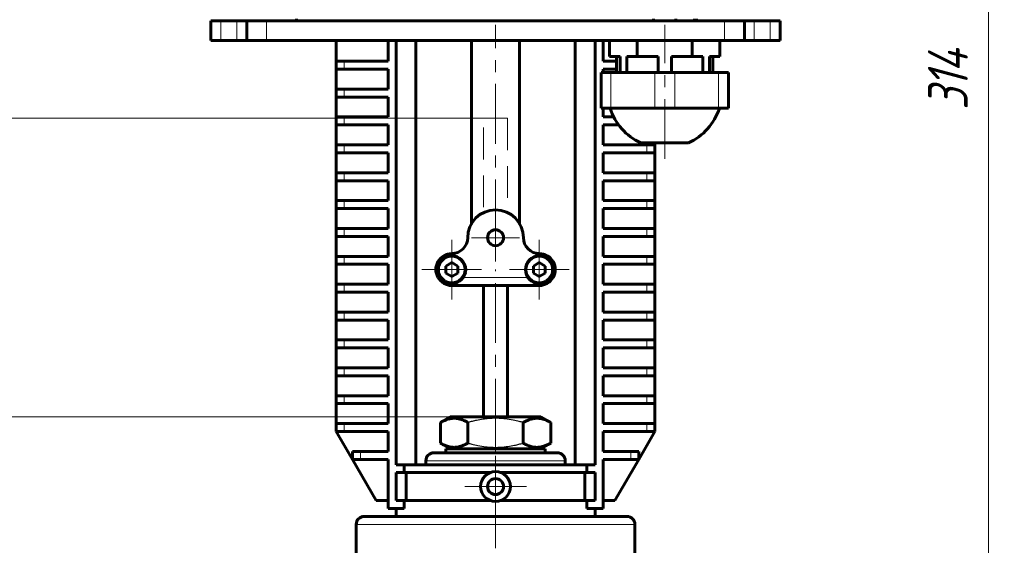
# Model space of a CAD drawing. Header units: millimetres. Extents: x 0 to 594, y 0 to 420.
# Tile 5 of 21: x 90 to 214, y 227 to 293. Entities that reach past the tile are written whole.
import ezdxf

# ---------------------------------------------------------------- set-up
doc = ezdxf.new("R2010")
doc.units = ezdxf.units.MM
for name, pattern in [('K5LT-1', [0]), ('K5LT_AXLED', [12, 7.5, -1.5, 1.5, -1.5]), ('K5LT_BASIC', [0]), ('K5LT_DASHED', [6, 4, -2]), ('K5LT_THIN', [0])]:
    doc.linetypes.add(name, pattern=pattern)
doc.layers.add('Системный слой', color=7, linetype='Continuous')
doc.layers.add('Системный слой (1)', color=251, linetype='Continuous', true_color=0x6c6c6c)
doc.styles.add('KDIMTEXTSTYLE', font='txt', dxfattribs={"width": 0.96, "oblique": 15, "height": 5})
doc.styles.add('KTEXTSTYLE', font='txt', dxfattribs={"width": 0.96, "height": 5})
doc.dimstyles.new('KDIMSTYLE (0.50)', dxfattribs={"dimtxt": 5, "dimasz": 1, "dimexe": 2, "dimexo": 0, "dimgap": 1, "dimtad": 1, "dimlfac": 2, "dimtxsty": 'KDIMTEXTSTYLE', "dimsah": 1, "dimcen": 0, "dimdle": 1, "dimadec": 0, "dimazin": 0, "dimtfac": 0.667, "dimtmove": 0, "dimatfit": 3, "dimfxl": 1, "dimtvp": 1, "dimtolj": 1, "dimtzin": 0, "dimarcsym": 0})

# ---------------------------------------------------------------- blocks, each defined once
blk = doc.blocks.new('U3')
at = {"layer": 'Системный слой (1)', "color": 143, "linetype": 'K5LT_BASIC', "lineweight": 60, "true_color": 0x33acca}
for p, q in [((132.53, 215.47), (132.53, 229.64)), ((132.53, 152.04), (132.53, 170.55))]:
    blk.add_line(p, q, dxfattribs=at)
blk = doc.blocks.new('U4')
at = {"layer": 'Системный слой (1)', "color": 143, "linetype": 'K5LT_BASIC', "lineweight": 60, "true_color": 0x33acca}
for p, q in [((167.53, 215.73), (167.53, 229.64)), ((167.53, 152.04), (167.53, 170.82))]:
    blk.add_line(p, q, dxfattribs=at)
blk = doc.blocks.new('U15')
at = {"layer": 'Системный слой (1)', "color": 30, "linetype": 'K5LT_AXLED', "lineweight": 18, "true_color": 0xff8000}
for q in [(144.53, 265.39), (140.78, 261.64), (148.28, 261.64), (144.53, 257.89)]:
    blk.add_line((144.53, 261.64), q, dxfattribs=at)
blk = doc.blocks.new('U16')
at = {"layer": 'Системный слой (1)', "color": 30, "linetype": 'K5LT_AXLED', "lineweight": 18, "true_color": 0xff8000}
for q in [(150.03, 238.27), (146.16, 234.39), (153.91, 234.39), (150.03, 230.52)]:
    blk.add_line((150.03, 234.39), q, dxfattribs=at)
blk = doc.blocks.new('U17')
at = {"layer": 'Системный слой (1)', "color": 30, "linetype": 'K5LT_AXLED', "lineweight": 18, "true_color": 0xff8000}
for q in [(150.03, 268.64), (147.03, 265.64), (153.03, 265.64), (150.03, 262.64)]:
    blk.add_line((150.03, 265.64), q, dxfattribs=at)
blk = doc.blocks.new('U18')
at = {"layer": 'Системный слой (1)', "color": 30, "linetype": 'K5LT_AXLED', "lineweight": 18, "true_color": 0xff8000}
for q in [(155.53, 265.39), (151.78, 261.64), (159.28, 261.64), (155.53, 257.89)]:
    blk.add_line((155.53, 261.64), q, dxfattribs=at)
blk = doc.blocks.new('D2')
at = {"layer": 'Системный слой (1)'}
for points in [[(212.59, 360.14), (211.93, 365.14), (211.28, 360.14), (211.93, 360.64)], [(211.93, 208.14), (212.59, 213.14), (211.93, 212.64), (211.28, 213.14)]]:
    blk.add_hatch(color=7, dxfattribs=at).paths.add_polyline_path(points)
at = {"layer": 'Системный слой (1)', "color": 7, "linetype": 'K5LT_THIN', "lineweight": 18, "true_color": 0xffffff}
for p, q in [((169.34, 365.14), (213.93, 365.14)), ((211.28, 360.14), (211.93, 365.14)), ((211.93, 365.14), (212.59, 360.14)), ((211.93, 208.14), (211.93, 365.14)), ((211.93, 360.64), (211.28, 360.14)), ((212.59, 360.14), (211.93, 360.64)), ((211.93, 208.14), (211.28, 213.14)), ((211.28, 213.14), (211.93, 212.64)), ((211.93, 212.64), (212.59, 213.14)), ((212.59, 213.14), (211.93, 208.14)), ((162.49, 208.14), (213.93, 208.14))]:
    blk.add_line(p, q, dxfattribs=at)
blk.add_wipeout([(210.93, 281.7), (203.55, 281.7), (203.55, 291.19), (210.93, 291.19)]).dxf.layer = 'Системный слой (1)'
at = {"layer": 'Системный слой (1)', "color": 7, "insert": (204.35, 281.7), "char_height": 5, "attachment_point": 1, "rotation": 90, "style": 'KTEXTSTYLE'}
blk.add_mtext('\\fArial|b0|c204|p34;\\H5.0;\\W1.000;\\Q15;\\fGOST Type AU|b0|i0|c204|p34;\\Q15;\\W0.960;314', dxfattribs=at)
blk = doc.blocks.new('KDIMARROW_01')
at = {"layer": 'Системный слой'}
blk.add_hatch(color=0, dxfattribs=at).paths.add_polyline_path([(-5, -0.66), (0, 0), (-5, 0.66), (-4.5, 0)])
at = {"layer": 'Системный слой', "color": 0, "linetype": 'K5LT_THIN', "lineweight": 18}
for p, q in [((-4.5, 0), (-5, 0.66)), ((-5, 0.66), (0, 0)), ((0, 0), (-5, -0.66)), ((-5, -0.66), (-4.5, 0))]:
    blk.add_line(p, q, dxfattribs=at)
at = {"layer": 'Системный слой (1)', "color": 0, "linetype": 'K5LT_THIN', "lineweight": 18}
blk.add_line((150.03, 193.14), (149.53, 193.14), dxfattribs=at)
blk = doc.blocks.new('D5')
at = {"layer": 'Системный слой (1)'}
for points in [[(81.39, 238.14), (80.73, 243.14), (80.07, 238.14), (80.73, 238.64)], [(80.73, 193.14), (81.39, 198.14), (80.73, 197.64), (80.07, 198.14)]]:
    blk.add_hatch(color=7, dxfattribs=at).paths.add_polyline_path(points)
at = {"layer": 'Системный слой (1)', "color": 7, "linetype": 'K5LT_THIN', "lineweight": 18, "true_color": 0xffffff}
for p, q in [((144.33, 243.14), (78.73, 243.14)), ((80.07, 238.14), (80.73, 243.14)), ((80.73, 243.14), (81.39, 238.14)), ((80.73, 243.14), (80.73, 193.14)), ((80.73, 238.64), (80.07, 238.14)), ((81.39, 238.14), (80.73, 238.64)), ((80.73, 193.14), (80.07, 198.14)), ((80.07, 198.14), (80.73, 197.64)), ((80.73, 197.64), (81.39, 198.14)), ((81.39, 198.14), (80.73, 193.14)), ((92.53, 193.14), (78.73, 193.14))]:
    blk.add_line(p, q, dxfattribs=at)
blk.add_wipeout([(79.73, 213), (72.35, 213), (72.35, 222.88), (79.73, 222.88)]).dxf.layer = 'Системный слой (1)'
at = {"layer": 'Системный слой (1)', "color": 7, "insert": (73.14, 213), "char_height": 5, "attachment_point": 1, "rotation": 90, "style": 'KTEXTSTYLE'}
blk.add_mtext('\\fArial|b0|c204|p34;\\H5.0;\\W1.000;\\Q15;\\fGOST Type AU|b0|i0|c204|p34;\\Q15;\\W0.960;100', dxfattribs=at)
blk = doc.blocks.new('D6')
at = {"layer": 'Системный слой (1)'}
for points in [[(54.38, 275.64), (53.72, 280.64), (53.07, 275.64), (53.72, 276.14)], [(53.72, 193.14), (54.38, 198.14), (53.72, 197.64), (53.07, 198.14)]]:
    blk.add_hatch(color=7, dxfattribs=at).paths.add_polyline_path(points)
at = {"layer": 'Системный слой (1)', "color": 7, "linetype": 'K5LT_THIN', "lineweight": 18, "true_color": 0xffffff}
for p, q in [((148.53, 280.64), (51.72, 280.64)), ((53.07, 275.64), (53.72, 280.64)), ((53.72, 280.64), (54.38, 275.64)), ((53.72, 193.14), (53.72, 280.64)), ((53.72, 276.14), (53.07, 275.64)), ((54.38, 275.64), (53.72, 276.14)), ((53.72, 193.14), (53.07, 198.14)), ((53.07, 198.14), (53.72, 197.64)), ((53.72, 197.64), (54.38, 198.14)), ((54.38, 198.14), (53.72, 193.14)), ((92.53, 193.14), (51.72, 193.14))]:
    blk.add_line(p, q, dxfattribs=at)
blk.add_wipeout([(52.72, 231.95), (45.34, 231.95), (45.34, 241.44), (52.72, 241.44)]).dxf.layer = 'Системный слой (1)'
at = {"layer": 'Системный слой (1)', "color": 7, "insert": (46.14, 231.95), "char_height": 5, "attachment_point": 1, "rotation": 90, "style": 'KTEXTSTYLE'}
blk.add_mtext('\\fArial|b0|c204|p34;\\H5.0;\\W1.000;\\Q15;\\fGOST Type AU|b0|i0|c204|p34;\\Q15;\\W0.960;175', dxfattribs=at)

msp = doc.modelspace()

# ---------------------------------------------------------------- linework, layer by layer
at = {"layer": 'Системный слой (1)', "color": 143, "linetype": 'K5LT_BASIC', "lineweight": 60, "true_color": 0x33acca}
for p, q in [((125.032, 293.144), (125.032, 292.894)), ((169.89, 293.144), (169.89, 292.894)), ((172.6739, 293.144), (172.6739, 292.894)), ((175.032, 293.144), (175.032, 292.894)), ((175.282, 293.144), (175.282, 292.894)), ((114.282, 292.894), (114.282, 290.394)), ((115.532, 292.894), (114.282, 292.894)), ((117.5304, 292.894), (115.532, 292.894)), ((118.782, 292.894), (117.5304, 292.894)), ((118.782, 292.894), (118.782, 290.394)), ((118.782, 292.894), (118.782, 290.394)), ((121.2804, 292.894), (118.782, 292.894)), ((178.7835, 292.894), (121.2804, 292.894)), ((181.282, 292.894), (178.7835, 292.894)), ((181.282, 292.894), (181.282, 290.394)), ((182.5335, 292.894), (181.282, 292.894)), ((181.282, 292.894), (181.282, 290.394)), ((184.532, 292.894), (182.5335, 292.894)), ((185.782, 292.894), (184.532, 292.894)), ((185.782, 292.894), (185.782, 290.394)), ((115.532, 290.394), (114.282, 290.394)), ((117.5304, 290.394), (115.532, 290.394)), ((118.782, 290.394), (117.5304, 290.394)), ((121.2804, 290.394), (118.782, 290.394)), ((178.7835, 290.394), (121.2804, 290.394)), ((130.032, 287.8042), (130.032, 290.394)), ((136.532, 287.8042), (136.532, 290.394)), ((137.532, 290.394), (137.532, 237.144)), ((140.032, 290.394), (140.032, 237.144)), ((147.032, 267.4468), (147.032, 290.394)), ((153.032, 267.4468), (153.032, 290.394)), ((160.032, 290.394), (160.032, 237.144)), ((162.532, 290.394), (162.532, 237.144)), ((163.532, 287.8042), (163.532, 290.394)), ((164.3537, 288.394), (164.3537, 290.394)), ((167.8179, 288.394), (167.8179, 290.394)), ((174.7461, 288.394), (174.7461, 290.394)), ((178.2102, 288.394), (178.2102, 290.394)), ((181.282, 290.394), (178.7835, 290.394)), ((182.5335, 290.394), (181.282, 290.394)), ((184.532, 290.394), (182.5335, 290.394)), ((185.782, 290.394), (184.532, 290.394)), ((165.6657, 288.394), (164.3537, 288.394)), ((165.2234, 288.394), (165.2234, 286.394)), ((165.6657, 288.394), (165.6657, 286.394)), ((167.8179, 288.394), (166.5059, 288.394)), ((166.5059, 288.394), (166.5059, 286.394)), ((170.4418, 288.394), (167.8179, 288.394)), ((170.4418, 288.394), (170.4418, 286.394)), ((174.7461, 288.394), (172.1221, 288.394)), ((172.1221, 288.394), (172.1221, 286.394)), ((176.058, 288.394), (174.7461, 288.394)), ((176.058, 288.394), (176.058, 286.394)), ((176.8982, 288.394), (176.8982, 286.394)), ((178.2102, 288.394), (176.8982, 288.394)), ((177.3405, 288.394), (177.3405, 286.394)), ((130.032, 287.8042), (131.032, 287.8042)), ((130.032, 286.8042), (130.032, 287.8042)), ((131.032, 287.8042), (136.532, 287.8042)), ((165.2234, 287.8042), (163.532, 287.8042)), ((130.032, 284.3042), (130.032, 286.8042)), ((131.032, 286.8042), (130.032, 286.8042)), ((136.532, 286.8042), (131.032, 286.8042)), ((136.532, 284.3042), (136.532, 286.8042)), ((163.282, 286.394), (164.532, 286.394)), ((163.282, 286.394), (163.282, 281.894)), ((163.532, 286.8042), (165.2234, 286.8042)), ((163.532, 286.394), (163.532, 286.8042)), ((164.532, 286.394), (170.032, 286.394)), ((170.032, 286.394), (172.532, 286.394)), ((172.532, 286.394), (178.032, 286.394)), ((178.032, 286.394), (179.282, 286.394)), ((179.282, 286.394), (179.282, 281.894)), ((130.032, 284.3042), (131.032, 284.3042)), ((130.032, 283.3042), (130.032, 284.3042)), ((131.032, 283.3042), (130.032, 283.3042)), ((130.032, 280.8042), (130.032, 283.3042)), ((131.032, 284.3042), (136.532, 284.3042)), ((136.532, 283.3042), (131.032, 283.3042)), ((136.532, 280.8042), (136.532, 283.3042)), ((130.032, 280.8042), (131.032, 280.8042)), ((130.032, 279.8042), (130.032, 280.8042)), ((131.032, 280.8042), (136.532, 280.8042)), ((164.532, 281.894), (163.282, 281.894)), ((163.532, 280.8042), (163.532, 281.894)), ((164.8716, 280.8042), (163.532, 280.8042)), ((170.032, 281.894), (164.532, 281.894)), ((172.532, 281.894), (170.032, 281.894)), ((178.032, 281.894), (172.532, 281.894)), ((179.282, 281.894), (178.032, 281.894)), ((131.032, 279.8042), (130.032, 279.8042)), ((130.032, 277.3042), (130.032, 279.8042)), ((136.532, 279.8042), (131.032, 279.8042)), ((136.532, 277.3042), (136.532, 279.8042)), ((163.532, 277.3042), (163.532, 279.8042)), ((163.532, 279.8042), (165.4946, 279.8042)), ((130.032, 276.3042), (130.032, 277.3042)), ((130.032, 277.3042), (131.032, 277.3042)), ((131.032, 277.3042), (136.532, 277.3042)), ((169.032, 277.3042), (163.532, 277.3042)), ((168.282, 277.5478), (171.282, 277.5478)), ((169.032, 277.3042), (170.032, 277.3042)), ((170.032, 277.3042), (170.032, 277.5478)), ((170.032, 276.3042), (170.032, 277.3042)), ((171.282, 277.5478), (174.282, 277.5478)), ((130.032, 273.8042), (130.032, 276.3042)), ((131.032, 276.3042), (130.032, 276.3042)), ((136.532, 276.3042), (131.032, 276.3042)), ((136.532, 273.8042), (136.532, 276.3042)), ((163.532, 273.8042), (163.532, 276.3042)), ((163.532, 276.3042), (169.032, 276.3042)), ((170.032, 276.3042), (169.032, 276.3042)), ((170.032, 273.8042), (170.032, 276.3042)), ((130.032, 273.8042), (131.032, 273.8042)), ((130.032, 272.8042), (130.032, 273.8042)), ((131.032, 273.8042), (136.532, 273.8042)), ((169.032, 273.8042), (163.532, 273.8042)), ((169.032, 273.8042), (170.032, 273.8042)), ((170.032, 272.8042), (170.032, 273.8042)), ((131.032, 272.8042), (130.032, 272.8042)), ((130.032, 270.3042), (130.032, 272.8042)), ((136.532, 272.8042), (131.032, 272.8042)), ((136.532, 270.3042), (136.532, 272.8042)), ((163.532, 272.8042), (169.032, 272.8042)), ((163.532, 270.3042), (163.532, 272.8042)), ((170.032, 272.8042), (169.032, 272.8042)), ((170.032, 270.3042), (170.032, 272.8042)), ((130.032, 269.3042), (130.032, 270.3042)), ((130.032, 270.3042), (131.032, 270.3042)), ((131.032, 270.3042), (136.532, 270.3042)), ((169.032, 270.3042), (163.532, 270.3042)), ((169.032, 270.3042), (170.032, 270.3042)), ((170.032, 269.3042), (170.032, 270.3042)), ((130.032, 266.8042), (130.032, 269.3042)), ((131.032, 269.3042), (130.032, 269.3042)), ((136.532, 269.3042), (131.032, 269.3042)), ((136.532, 266.8042), (136.532, 269.3042)), ((163.532, 269.3042), (169.032, 269.3042)), ((163.532, 266.8042), (163.532, 269.3042)), ((170.032, 269.3042), (169.032, 269.3042)), ((170.032, 266.8042), (170.032, 269.3042)), ((130.032, 266.8042), (131.032, 266.8042)), ((130.032, 265.8042), (130.032, 266.8042)), ((131.032, 266.8042), (136.532, 266.8042)), ((169.032, 266.8042), (163.532, 266.8042)), ((169.032, 266.8042), (170.032, 266.8042)), ((170.032, 265.8042), (170.032, 266.8042)), ((130.032, 263.3042), (130.032, 265.8042)), ((131.032, 265.8042), (130.032, 265.8042)), ((136.532, 265.8042), (131.032, 265.8042)), ((136.532, 263.3042), (136.532, 265.8042)), ((163.532, 265.8042), (169.032, 265.8042)), ((163.532, 263.3042), (163.532, 265.8042)), ((170.032, 265.8042), (169.032, 265.8042)), ((170.032, 263.3042), (170.032, 265.8042)), ((130.032, 262.3042), (130.032, 263.3042)), ((130.032, 263.3042), (131.032, 263.3042)), ((131.032, 262.3042), (130.032, 262.3042)), ((130.032, 259.8042), (130.032, 262.3042)), ((131.032, 263.3042), (136.532, 263.3042)), ((136.532, 262.3042), (131.032, 262.3042)), ((136.532, 259.8042), (136.532, 262.3042)), ((144.532, 262.51), (143.782, 262.077)), ((145.282, 262.077), (144.532, 262.51)), ((155.532, 262.51), (154.782, 262.077)), ((156.282, 262.077), (155.532, 262.51)), ((169.032, 263.3042), (163.532, 263.3042)), ((163.532, 262.3042), (169.032, 262.3042)), ((163.532, 259.8042), (163.532, 262.3042)), ((169.032, 263.3042), (170.032, 263.3042)), ((170.032, 262.3042), (169.032, 262.3042)), ((170.032, 262.3042), (170.032, 263.3042)), ((170.032, 259.8042), (170.032, 262.3042)), ((143.782, 262.077), (143.782, 261.211)), ((143.782, 261.211), (144.532, 260.778)), ((144.532, 260.778), (145.282, 261.211)), ((145.282, 261.211), (145.282, 262.077)), ((154.782, 262.077), (154.782, 261.211)), ((154.782, 261.211), (155.532, 260.778)), ((155.532, 260.778), (156.282, 261.211)), ((156.282, 261.211), (156.282, 262.077)), ((130.032, 259.8042), (131.032, 259.8042)), ((130.032, 258.8042), (130.032, 259.8042)), ((131.032, 259.8042), (136.532, 259.8042)), ((169.032, 259.8042), (163.532, 259.8042)), ((169.032, 259.8042), (170.032, 259.8042)), ((170.032, 258.8042), (170.032, 259.8042)), ((130.032, 256.3042), (130.032, 258.8042)), ((131.032, 258.8042), (130.032, 258.8042)), ((136.532, 258.8042), (131.032, 258.8042)), ((136.532, 256.3042), (136.532, 258.8042)), ((144.532, 259.644), (155.532, 259.644)), ((148.532, 243.144), (148.532, 259.644)), ((151.532, 243.144), (151.532, 259.644)), ((163.532, 256.3042), (163.532, 258.8042)), ((163.532, 258.8042), (169.032, 258.8042)), ((170.032, 258.8042), (169.032, 258.8042)), ((170.032, 256.3042), (170.032, 258.8042)), ((130.032, 255.3042), (130.032, 256.3042)), ((130.032, 256.3042), (131.032, 256.3042)), ((131.032, 256.3042), (136.532, 256.3042)), ((169.032, 256.3042), (163.532, 256.3042)), ((169.032, 256.3042), (170.032, 256.3042)), ((170.032, 255.3042), (170.032, 256.3042)), ((130.032, 252.8042), (130.032, 255.3042)), ((131.032, 255.3042), (130.032, 255.3042)), ((136.532, 255.3042), (131.032, 255.3042)), ((136.532, 252.8042), (136.532, 255.3042)), ((163.532, 255.3042), (169.032, 255.3042)), ((163.532, 252.8042), (163.532, 255.3042)), ((170.032, 255.3042), (169.032, 255.3042)), ((170.032, 252.8042), (170.032, 255.3042)), ((130.032, 251.8042), (130.032, 252.8042)), ((130.032, 252.8042), (131.032, 252.8042)), ((131.032, 252.8042), (136.532, 252.8042)), ((169.032, 252.8042), (163.532, 252.8042)), ((169.032, 252.8042), (170.032, 252.8042)), ((170.032, 251.8042), (170.032, 252.8042)), ((131.032, 251.8042), (130.032, 251.8042)), ((130.032, 249.3042), (130.032, 251.8042)), ((136.532, 251.8042), (131.032, 251.8042)), ((136.532, 249.3042), (136.532, 251.8042)), ((163.532, 251.8042), (169.032, 251.8042)), ((163.532, 249.3042), (163.532, 251.8042)), ((170.032, 251.8042), (169.032, 251.8042)), ((170.032, 249.3042), (170.032, 251.8042)), ((130.032, 249.3042), (131.032, 249.3042)), ((130.032, 248.3042), (130.032, 249.3042)), ((131.032, 249.3042), (136.532, 249.3042)), ((169.032, 249.3042), (163.532, 249.3042)), ((169.032, 249.3042), (170.032, 249.3042)), ((170.032, 248.3042), (170.032, 249.3042)), ((131.032, 248.3042), (130.032, 248.3042)), ((130.032, 245.8042), (130.032, 248.3042)), ((136.532, 248.3042), (131.032, 248.3042)), ((136.532, 245.8042), (136.532, 248.3042)), ((163.532, 245.8042), (163.532, 248.3042)), ((163.532, 248.3042), (169.032, 248.3042)), ((170.032, 248.3042), (169.032, 248.3042)), ((170.032, 245.8042), (170.032, 248.3042)), ((130.032, 244.8042), (130.032, 245.8042)), ((130.032, 245.8042), (131.032, 245.8042)), ((131.032, 245.8042), (136.532, 245.8042)), ((169.032, 245.8042), (163.532, 245.8042)), ((169.032, 245.8042), (170.032, 245.8042)), ((170.032, 244.8042), (170.032, 245.8042)), ((130.032, 242.3042), (130.032, 244.8042)), ((131.032, 244.8042), (130.032, 244.8042)), ((136.532, 244.8042), (131.032, 244.8042)), ((136.532, 242.3042), (136.532, 244.8042)), ((163.532, 242.3042), (163.532, 244.8042)), ((163.532, 244.8042), (169.032, 244.8042)), ((170.032, 244.8042), (169.032, 244.8042)), ((170.032, 242.3042), (170.032, 244.8042)), ((143.1037, 242.4349), (144.332, 243.144)), ((143.1037, 239.8531), (143.1037, 242.4349)), ((155.732, 243.144), (144.332, 243.144)), ((146.5679, 239.8531), (146.5679, 242.4349)), ((153.4961, 239.8531), (153.4961, 242.4349)), ((156.9602, 242.4349), (155.732, 243.144)), ((156.9602, 239.8531), (156.9602, 242.4349)), ((130.032, 241.3042), (130.032, 242.3042)), ((130.032, 242.3042), (131.032, 242.3042)), ((131.032, 241.3042), (130.032, 241.3042)), ((130.032, 241.3042), (132.0527, 237.8042)), ((131.032, 242.3042), (136.532, 242.3042)), ((136.532, 241.3042), (131.032, 241.3042)), ((136.532, 238.8042), (136.532, 241.3042)), ((169.032, 242.3042), (163.532, 242.3042)), ((163.532, 238.8042), (163.532, 241.3042)), ((163.532, 241.3042), (169.032, 241.3042)), ((168.0112, 237.8042), (170.032, 241.3042)), ((169.032, 242.3042), (170.032, 242.3042)), ((170.032, 241.3042), (169.032, 241.3042)), ((170.032, 241.3042), (170.032, 242.3042)), ((132.0527, 238.8042), (133.0527, 238.8042)), ((132.0527, 237.8042), (132.0527, 238.8042)), ((133.0527, 238.8042), (136.532, 238.8042)), ((144.332, 239.144), (143.1037, 239.8531)), ((143.782, 238.644), (143.782, 239.144)), ((143.782, 239.144), (156.282, 239.144)), ((155.732, 239.144), (156.9602, 239.8531)), ((156.282, 238.644), (156.282, 239.144)), ((167.0112, 238.8042), (163.532, 238.8042)), ((167.0112, 238.8042), (168.0112, 238.8042)), ((168.0112, 237.8042), (168.0112, 238.8042)), ((132.0527, 237.8042), (135.032, 232.644)), ((133.0527, 237.8042), (132.0527, 237.8042)), ((136.532, 237.8042), (133.0527, 237.8042)), ((136.532, 231.644), (136.532, 237.8042)), ((141.282, 237.644), (141.282, 237.144)), ((142.282, 238.644), (157.782, 238.644)), ((158.782, 237.644), (158.782, 237.144)), ((163.532, 237.8042), (167.0112, 237.8042)), ((163.532, 231.644), (163.532, 237.8042)), ((165.032, 232.644), (168.0112, 237.8042)), ((168.0112, 237.8042), (167.0112, 237.8042)), ((137.532, 237.144), (138.5755, 237.144)), ((138.5755, 236.144), (138.5755, 237.144)), ((138.5755, 237.144), (161.4884, 237.144)), ((162.532, 237.144), (161.4884, 237.144)), ((161.4884, 236.144), (161.4884, 237.144)), ((138.5755, 236.144), (137.532, 236.144)), ((137.532, 236.144), (137.532, 232.644)), ((138.5755, 236.144), (149.3588, 236.144)), ((138.807, 232.644), (138.807, 236.144)), ((150.7051, 236.144), (161.4884, 236.144)), ((161.2569, 232.644), (161.2569, 236.144)), ((161.4884, 236.144), (162.532, 236.144)), ((162.532, 236.144), (162.532, 232.644)), ((136.532, 232.644), (135.032, 232.644)), ((137.532, 232.644), (138.5755, 232.644)), ((138.5755, 231.644), (138.5755, 232.644)), ((138.5755, 232.644), (149.3588, 232.644)), ((150.7051, 232.644), (161.4884, 232.644)), ((161.4884, 231.644), (161.4884, 232.644)), ((162.532, 232.644), (161.4884, 232.644)), ((163.532, 232.644), (165.032, 232.644)), ((138.5755, 231.644), (136.532, 231.644)), ((137.532, 230.644), (137.532, 231.644)), ((161.4884, 231.644), (163.532, 231.644)), ((162.532, 230.644), (162.532, 231.644)), ((133.532, 230.644), (166.532, 230.644))]:
    msp.add_line(p, q, dxfattribs=at)
at = {"layer": 'Системный слой (1)', "color": 7, "linetype": 'K5LT_THIN', "lineweight": 18, "true_color": 0xffffff}
for p, q in [((115.532, 292.894), (115.532, 290.394)), ((117.5304, 292.894), (117.5304, 290.394)), ((121.2804, 292.894), (121.2804, 290.394)), ((178.7835, 292.894), (178.7835, 290.394)), ((182.5335, 292.894), (182.5335, 290.394)), ((184.532, 292.894), (184.532, 290.394)), ((131.032, 286.8042), (131.032, 287.8042)), ((164.532, 286.394), (164.532, 281.894)), ((170.032, 286.394), (170.032, 281.894)), ((172.532, 286.394), (172.532, 281.894)), ((178.032, 286.394), (178.032, 281.894)), ((131.032, 283.3042), (131.032, 284.3042)), ((131.032, 279.8042), (131.032, 280.8042)), ((131.032, 276.3042), (131.032, 277.3042)), ((169.032, 276.3042), (169.032, 277.3042)), ((131.032, 272.8042), (131.032, 273.8042)), ((169.032, 272.8042), (169.032, 273.8042)), ((131.032, 269.3042), (131.032, 270.3042)), ((169.032, 269.3042), (169.032, 270.3042)), ((131.032, 265.8042), (131.032, 266.8042)), ((169.032, 265.8042), (169.032, 266.8042)), ((131.032, 262.3042), (131.032, 263.3042)), ((169.032, 262.3042), (169.032, 263.3042)), ((131.032, 258.8042), (131.032, 259.8042)), ((142.7999, 260.644), (143.0958, 260.644)), ((145.9681, 260.644), (154.0958, 260.644)), ((156.9681, 260.644), (157.264, 260.644)), ((169.032, 258.8042), (169.032, 259.8042)), ((131.032, 255.3042), (131.032, 256.3042)), ((169.032, 255.3042), (169.032, 256.3042)), ((131.032, 251.8042), (131.032, 252.8042)), ((169.032, 251.8042), (169.032, 252.8042)), ((131.032, 248.3042), (131.032, 249.3042)), ((169.032, 248.3042), (169.032, 249.3042)), ((131.032, 244.8042), (131.032, 245.8042)), ((169.032, 244.8042), (169.032, 245.8042)), ((131.032, 241.3042), (131.032, 242.3042)), ((169.032, 241.3042), (169.032, 242.3042)), ((133.0527, 237.8042), (133.0527, 238.8042)), ((167.0112, 237.8042), (167.0112, 238.8042)), ((141.282, 237.644), (158.782, 237.644)), ((132.532, 229.644), (167.532, 229.644))]:
    msp.add_line(p, q, dxfattribs=at)
at = {"layer": 'Системный слой (1)', "color": 30, "linetype": 'K5LT_AXLED', "lineweight": 18, "true_color": 0xff8000}
for p, q in [((150.032, 265.4468), (150.032, 292.394)), ((150.032, 240.4349), (150.032, 261.644)), ((150.032, 142.644), (150.032, 241.8531))]:
    msp.add_line(p, q, dxfattribs=at)
at = {"layer": 'Системный слой (1)', "color": 7, "linetype": 'K5LT_DASHED', "lineweight": 18, "true_color": 0xffffff}
for p, q in [((148.532, 269.4645), (148.532, 280.644)), ((148.532, 280.644), (151.532, 280.644)), ((151.532, 280.644), (151.532, 269.4645))]:
    msp.add_line(p, q, dxfattribs=at)
at = {"layer": 'Системный слой (1)', "color": 143, "linetype": 'K5LT_BASIC', "lineweight": 60, "true_color": 0x33acca}
for centre, radius in [((150.032, 265.644), 1), ((144.532, 261.644), 1.75), ((155.532, 261.644), 1.75), ((150.032, 234.394), 1.875), ((150.032, 234.394), 1)]:
    msp.add_circle(centre, radius, dxfattribs=at)
at = {"layer": 'Системный слой (1)', "color": 7, "linetype": 'K5LT_THIN', "lineweight": 18, "true_color": 0xffffff}
for centre in [(144.532, 261.644), (155.532, 261.644)]:
    msp.add_circle(centre, 1.55, dxfattribs=at)
at = {"layer": 'Системный слой (1)', "color": 143, "linetype": 'K5LT_BASIC', "lineweight": 60, "true_color": 0x33acca}
for centre, radius, start, end in [((171.282, 284.1035), 7.2095, 197.846856, 245.410403), ((171.282, 284.1035), 7.2095, 294.589597, 342.153144), ((150.032, 265.644), 3.5, 0, 180), ((144.532, 265.644), 2, 270, 0), ((155.532, 265.644), 2, 180, 270), ((144.532, 261.644), 2, 90, 210), ((155.532, 261.644), 2, 330, 90), ((144.532, 261.644), 2, 210, 270), ((155.532, 261.644), 2, 270, 330), ((142.282, 237.644), 1, 90, 180), ((157.782, 237.644), 1, 0, 90), ((133.532, 229.644), 1, 90, 180), ((166.532, 229.644), 1, 0, 90)]:
    msp.add_arc(centre, radius, start, end, dxfattribs=at)
for points in [[(146.5679, 242.4349), (146.4333, 242.5126), (146.2104, 242.6301), (145.9166, 242.7558), (145.7161, 242.8263), (145.5246, 242.8827), (145.33, 242.9273), (145.1064, 242.9596), (144.8956, 242.9729), (144.6935, 242.9693), (144.5005, 242.9514), (144.3134, 242.9208), (144.0999, 242.8712), (143.8052, 242.7789), (143.4627, 242.632), (143.2125, 242.4976), (143.1037, 242.4349)], [(156.9602, 242.4349), (156.8256, 242.5126), (156.6027, 242.6301), (156.3089, 242.7558), (156.1084, 242.8263), (155.9169, 242.8827), (155.7223, 242.9273), (155.4988, 242.9596), (155.2879, 242.9729), (155.0858, 242.9693), (154.8928, 242.9514), (154.7057, 242.9208), (154.4922, 242.8712), (154.1975, 242.7789), (153.855, 242.632), (153.6048, 242.4976), (153.4961, 242.4349)], [(143.1037, 239.8531), (143.2383, 239.7754), (143.4612, 239.6579), (143.755, 239.5321), (143.9555, 239.4616), (144.147, 239.4053), (144.3416, 239.3606), (144.5652, 239.3283), (144.776, 239.3151), (144.9781, 239.3186), (145.1711, 239.3365), (145.3582, 239.3672), (145.5717, 239.4168), (145.8664, 239.509), (146.2089, 239.656), (146.4591, 239.7903), (146.5679, 239.8531)], [(153.4961, 239.8531), (153.6306, 239.7754), (153.8535, 239.6579), (154.1473, 239.5321), (154.3478, 239.4616), (154.5393, 239.4053), (154.7339, 239.3606), (154.9575, 239.3283), (155.1683, 239.3151), (155.3704, 239.3186), (155.5634, 239.3365), (155.7505, 239.3672), (155.964, 239.4168), (156.2587, 239.509), (156.6012, 239.656), (156.8515, 239.7903), (156.9602, 239.8531)]]:
    msp.add_open_spline(points, degree=3, knots=[0, 0, 0, 0, 2.03197676, 3.33971817, 4.35691028, 4.98286377, 6.14673398, 7.19733448, 8.23107414, 9.20464301, 10.12610383, 11.03238569, 11.92740894, 13.24282625, 15.35658079, 17, 17, 17, 17], dxfattribs=at)
at = {"layer": 'Системный слой (1)', "color": 7, "linetype": 'K5LT-1'}
for points in [[(153.4961, 242.4349), (153.3347, 242.4815), (152.9222, 242.5943), (152.1727, 242.7673), (151.4184, 242.8884), (150.8361, 242.942), (150.512, 242.9606), (150.3021, 242.9679), (150.126, 242.9707), (149.9366, 242.9711), (149.699, 242.9667), (149.4137, 242.9537), (149.0041, 242.9239), (148.4107, 242.8547), (147.7348, 242.7317), (147.1014, 242.583), (146.7452, 242.4861), (146.5679, 242.4349)], [(146.5679, 239.8531), (146.7292, 239.8065), (147.1417, 239.6936), (147.8912, 239.5206), (148.6455, 239.3996), (149.2278, 239.346), (149.5519, 239.3273), (149.7618, 239.3201), (149.9379, 239.3173), (150.1273, 239.3169), (150.3649, 239.3212), (150.6502, 239.3342), (151.0598, 239.364), (151.6532, 239.4333), (152.3291, 239.5563), (152.9625, 239.7049), (153.3187, 239.8019), (153.4961, 239.8531)]]:
    msp.add_open_spline(points, degree=3, knots=[0, 0, 0, 0, 3.15229629, 8.02402693, 14.43035773, 17.47429983, 18.99627089, 20.51824194, 21.40985484, 22.30146773, 24.08469353, 25.86791932, 27.65114512, 31.79250392, 37.07252473, 40.53626237, 44, 44, 44, 44], dxfattribs=at)

# ---------------------------------------------------------------- block references
at = {"layer": 'Системный слой (1)'}
for name in ['U17', 'U15', 'U18', 'U16', 'U3', 'U4']:
    msp.add_blockref(name, (0, 0), dxfattribs=at)

# ---------------------------------------------------------------- next in the draw order: dimensions: what is measured, and where the dimension line sits
at = {"layer": 'Системный слой (1)', "color": 7}
for base, p1, p2, picture, middle in [((211.9341, 208.144), (169.342, 365.144), (162.4919, 208.144), 'D2', (211.9341, 286.644)), ((80.731, 243.144), (92.532, 193.144), (144.332, 243.144), 'D5', (80.731, 218.144))]:
    dim = msp.add_linear_dim(base=base, p1=p1, p2=p2, angle=90, dimstyle='KDIMSTYLE (0.50)', override={"dimexo": 0, "dimpost": '\\fGOST Type AU|b0|c204|p34;\\H5.0;\\W0.960;\\Q15;<>', "dimblk1": 'KDIMARROW_01', "dimblk2": 'KDIMARROW_01', "dimse1": 0, "dimse2": 0, "dimclrt": 7, "dimtol": 1, "dimtp": 0, "dimtm": 0, "dimtdec": 5, "dimtolj": 1}, dxfattribs=at)
    dim.commit()
    dim.dimension.update_dxf_attribs({"geometry": picture, "text_midpoint": middle, "dimtype": 160})

# ---------------------------------------------------------------- next in the draw order: linework, layer by layer
at = {"layer": 'Системный слой (1)', "color": 30, "linetype": 'K5LT_AXLED', "lineweight": 18, "true_color": 0xff8000}
msp.add_line((171.282, 275.5478), (171.282, 292.394), dxfattribs=at)

# ---------------------------------------------------------------- next in the draw order: dimensions: what is measured, and where the dimension line sits
at = {"layer": 'Системный слой (1)', "color": 7}
dim = msp.add_linear_dim(base=(53.7237, 193.144), p1=(148.532, 280.644), p2=(92.532, 193.144), angle=90, dimstyle='KDIMSTYLE (0.50)', override={"dimexo": 0, "dimpost": '\\fGOST Type AU|b0|c204|p34;\\H5.0;\\W0.960;\\Q15;<>', "dimblk1": 'KDIMARROW_01', "dimblk2": 'KDIMARROW_01', "dimse1": 0, "dimse2": 0, "dimclrt": 7, "dimtol": 1, "dimtp": 0, "dimtm": 0, "dimtdec": 5, "dimtolj": 1}, dxfattribs=at)
dim.commit()
dim.dimension.update_dxf_attribs({"geometry": 'D6', "text_midpoint": (53.7237, 236.894), "dimtype": 160})

doc.saveas('drawing.dxf')
